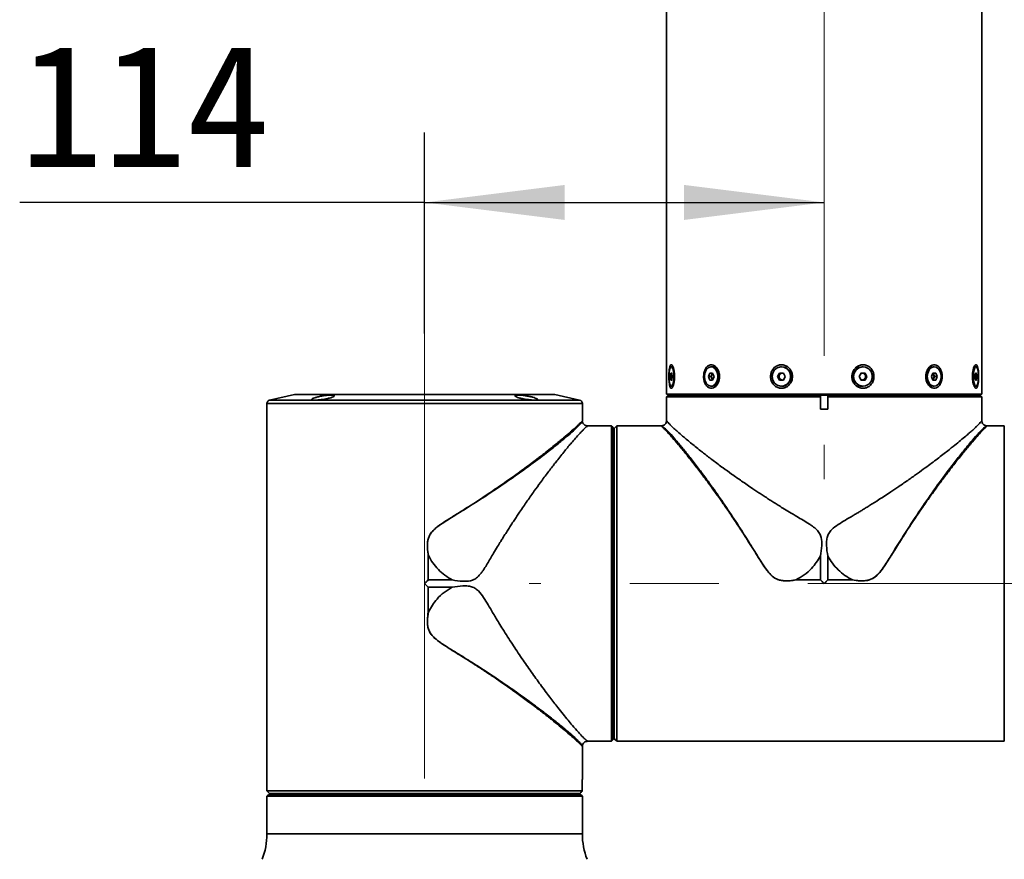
# Model space of a CAD drawing. Header units: millimetres. Extents: x -55 to 731, y 0 to 297.
# Tile 8 of 17: x 204 to 232, y 152 to 176. Entities that reach past the tile are written whole.
import ezdxf

# ---------------------------------------------------------------- set-up
doc = ezdxf.new("R2010")
doc.units = ezdxf.units.MM
doc.linetypes.add('CENTERX2', pattern=[20.32, 12.7, -2.54, 2.54, -2.54])
doc.layers.add('中心线层', color=6, linetype='CENTERX2', lineweight=25)
doc.layers.add('标注层', color=150, linetype='Continuous')
doc.styles.add('SLDTEXTSTYLE1', font='仿宋_GB2312')
doc.dimstyles.new('SLDDIMSTYLE0', dxfattribs={"dimtxt": 3.5, "dimasz": 4, "dimexe": 0, "dimexo": 0.0625, "dimgap": 0.875, "dimtad": 2, "dimlfac": 10, "dimrnd": 1e-09, "dimzin": 12, "dimdsep": 46, "dimtxsty": 'SLDTEXTSTYLE1', "dimsah": 1, "dimcen": 0.09, "dimadec": 0, "dimazin": 3, "dimtfac": 1, "dimtdec": 3, "dimtmove": 0, "dimatfit": 0, "dimfxl": 0, "dimfrac": 2, "dimtolj": 1, "dimtzin": 12, "dimarcsym": 0})
doc.dimstyles.new('SLDDIMSTYLE1', dxfattribs={"dimtxt": 3.5, "dimasz": 4, "dimexe": 0, "dimexo": 0.0625, "dimgap": 0.875, "dimtad": 2, "dimlfac": 10, "dimrnd": 1e-09, "dimzin": 12, "dimdsep": 46, "dimtxsty": 'SLDTEXTSTYLE1', "dimsah": 1, "dimcen": 0.09, "dimadec": 0, "dimazin": 3, "dimtfac": 1, "dimtdec": 3, "dimtofl": 0, "dimtmove": 0, "dimatfit": 3, "dimfxl": 0, "dimfrac": 2, "dimtolj": 1, "dimtzin": 12, "dimarcsym": 0})

# ---------------------------------------------------------------- blocks, each defined once
blk = doc.blocks.new('_D')
at = {"layer": '标注层'}
for p, q in [((245.818, 159.787), (245.818, 165.787)), ((239.25, 159.787), (247.818, 159.787)), ((245.818, 145.787), (245.818, 159.787)), ((222.018, 145.787), (247.818, 145.787)), ((245.818, 145.787), (245.818, 139.787))]:
    blk.add_line(p, q, dxfattribs=at)
for points in [[(245.818, 159.787), (246.318, 163.787), (245.318, 163.787)], [(245.818, 145.787), (245.318, 141.787), (246.318, 141.787)]]:
    blk.add_solid(points, dxfattribs=at)
at = {"layer": '标注层', "insert": (241.306, 149.732), "char_height": 3.5, "attachment_point": 1, "rotation": 90, "style": 'SLDTEXTSTYLE1'}
blk.add_mtext('140', dxfattribs=at)
blk = doc.blocks.new('_D_1')
at = {"layer": '标注层'}
for p, q in [((215.618, 166.927), (215.618, 172.666)), ((215.618, 170.666), (204.064, 170.666)), ((215.618, 170.666), (227.018, 170.666))]:
    blk.add_line(p, q, dxfattribs=at)
for points in [[(215.618, 170.666), (219.618, 170.166), (219.618, 171.166)], [(227.018, 170.666), (223.018, 171.166), (223.018, 170.166)]]:
    blk.add_solid(points, dxfattribs=at)
at = {"layer": '标注层', "insert": (204.064, 175.177), "char_height": 3.5, "attachment_point": 1, "style": 'SLDTEXTSTYLE1'}
blk.add_mtext('114', dxfattribs=at)

msp = doc.modelspace()

# ---------------------------------------------------------------- linework, layer by layer
at = {"color": 7, "linetype": 'Continuous', "lineweight": 35}
for p, q in [((222.5182, 196.8771), (222.5182, 165.1971)), ((231.5182, 165.1971), (231.5182, 196.8771)), ((222.6429, 165.7971), (222.6286, 165.6971)), ((222.6713, 165.7971), (222.6429, 165.7971)), ((222.7143, 165.9741), (222.6571, 165.9741)), ((222.6856, 165.6971), (222.6713, 165.7971)), ((223.7557, 165.7971), (223.7154, 165.6971)), ((223.8363, 165.7971), (223.7557, 165.7971)), ((223.8383, 165.9741), (223.796, 165.9741)), ((223.8143, 165.7471), (223.8345, 165.7971)), ((223.8766, 165.6971), (223.8363, 165.7971)), ((225.7428, 165.7971), (225.6872, 165.6971)), ((225.8539, 165.7971), (225.7428, 165.7971)), ((225.7448, 165.7471), (225.7726, 165.7971)), ((225.8143, 165.9741), (225.7983, 165.9741)), ((225.9095, 165.6971), (225.8539, 165.7971)), ((228.0716, 165.7971), (228.0156, 165.6971)), ((228.1835, 165.7971), (228.0716, 165.7971)), ((228.1275, 165.9741), (228.113, 165.9741)), ((228.1564, 165.7971), (228.1843, 165.7471)), ((228.2394, 165.6971), (228.1835, 165.7971)), ((230.1181, 165.7971), (230.0768, 165.6971)), ((230.2008, 165.7971), (230.1181, 165.7971)), ((230.1595, 165.9741), (230.1183, 165.9741)), ((230.124, 165.7971), (230.1447, 165.7471)), ((230.2422, 165.6971), (230.2008, 165.7971)), ((231.3497, 165.9741), (231.2929, 165.9741)), ((231.3341, 165.7971), (231.3184, 165.6971)), ((231.3654, 165.7971), (231.3341, 165.7971)), ((231.381, 165.6971), (231.3654, 165.7971)), ((222.6286, 165.6971), (222.6429, 165.5971)), ((222.6856, 165.6971), (222.6286, 165.6971)), ((222.6429, 165.5971), (222.6713, 165.5971)), ((222.6713, 165.5971), (222.6856, 165.6971)), ((223.7154, 165.6971), (223.7557, 165.5971)), ((223.7942, 165.6971), (223.7154, 165.6971)), ((223.7557, 165.5971), (223.8363, 165.5971)), ((223.7942, 165.6971), (223.8143, 165.7471)), ((223.8143, 165.6471), (223.7942, 165.6971)), ((223.8345, 165.5971), (223.8143, 165.6471)), ((223.8363, 165.5971), (223.8766, 165.6971)), ((225.6872, 165.6971), (225.7428, 165.5971)), ((225.717, 165.6971), (225.6872, 165.6971)), ((225.717, 165.6971), (225.7448, 165.7471)), ((225.7448, 165.6471), (225.717, 165.6971)), ((225.7428, 165.5971), (225.8539, 165.5971)), ((225.7726, 165.5971), (225.7448, 165.6471)), ((225.8539, 165.5971), (225.9095, 165.6971)), ((226.1137, 165.6971), (226.081, 165.6971)), ((227.8445, 165.6971), (227.8103, 165.6971)), ((228.0156, 165.6971), (228.0716, 165.5971)), ((228.0716, 165.5971), (228.1835, 165.5971)), ((228.1843, 165.6471), (228.1564, 165.5971)), ((228.1835, 165.5971), (228.2394, 165.6971)), ((228.1843, 165.7471), (228.2123, 165.6971)), ((228.2123, 165.6971), (228.1843, 165.6471)), ((228.2394, 165.6971), (228.2123, 165.6971)), ((230.0768, 165.6971), (230.1181, 165.5971)), ((230.1181, 165.5971), (230.2008, 165.5971)), ((230.1447, 165.6471), (230.124, 165.5971)), ((230.1447, 165.7471), (230.1654, 165.6971)), ((230.1654, 165.6971), (230.1447, 165.6471)), ((230.2422, 165.6971), (230.1654, 165.6971)), ((230.2008, 165.5971), (230.2422, 165.6971)), ((231.3184, 165.6971), (231.3341, 165.5971)), ((231.381, 165.6971), (231.3184, 165.6971)), ((231.3341, 165.5971), (231.3654, 165.5971)), ((231.3654, 165.5971), (231.381, 165.6971)), ((222.5182, 165.1971), (231.5182, 165.1971)), ((222.6571, 165.4201), (222.7143, 165.4201)), ((222.9182, 165.1971), (222.9182, 165.1671)), ((223.796, 165.4201), (223.8383, 165.4201)), ((225.7983, 165.4201), (225.8143, 165.4201)), ((228.113, 165.4201), (228.1275, 165.4201)), ((230.1183, 165.4201), (230.1595, 165.4201)), ((231.1182, 165.1671), (231.1182, 165.1971)), ((231.2929, 165.4201), (231.3497, 165.4201)), ((211.1182, 164.9271), (211.1182, 154.1971)), ((211.9026, 165.1836), (211.1963, 165.0246)), ((219.3119, 165.186), (211.9245, 165.186)), ((220.0402, 165.0246), (219.3339, 165.1836)), ((220.1182, 164.4295), (220.1182, 164.9271)), ((222.5682, 165.1671), (222.5182, 165.1171)), ((222.5182, 165.1171), (222.5182, 164.4377)), ((226.9177, 165.1171), (222.5182, 165.1171)), ((222.5682, 165.1671), (226.9226, 165.1671)), ((226.9226, 165.1671), (226.9177, 165.136)), ((226.9177, 165.136), (226.9177, 165.1171)), ((226.9177, 165.1171), (226.9177, 164.7671)), ((227.1138, 165.1671), (226.9226, 165.1671)), ((227.1187, 165.136), (227.1138, 165.1671)), ((227.1138, 165.1671), (231.4672, 165.1671)), ((227.1187, 165.1171), (227.1187, 165.136)), ((227.1187, 164.7671), (227.1187, 165.1171)), ((231.5171, 165.1171), (227.1187, 165.1171)), ((231.4672, 165.1671), (231.4982, 165.136)), ((231.5171, 165.1171), (231.5171, 164.7671)), ((227.1187, 164.7671), (226.9177, 164.7671)), ((231.5182, 164.7671), (231.5171, 164.7671)), ((231.5182, 164.4377), (231.5182, 164.7671)), ((220.5982, 164.2871), (220.2689, 164.2871)), ((220.5982, 164.286), (220.5982, 164.2871)), ((220.5982, 164.286), (220.9482, 164.286)), ((220.9482, 155.2871), (220.9482, 164.286)), ((220.9482, 164.286), (220.9671, 164.2671)), ((220.9671, 164.2671), (220.9982, 164.2361)), ((220.9982, 164.2361), (220.9982, 155.3371)), ((221.0282, 164.0871), (220.9982, 164.0871)), ((221.0282, 164.2162), (221.0282, 155.3579)), ((221.0982, 164.286), (221.0982, 155.2882)), ((221.0982, 164.286), (221.4282, 164.286)), ((222.3758, 164.2871), (221.4282, 164.2871)), ((221.4282, 164.2871), (221.4282, 164.286)), ((232.1582, 164.2871), (231.6607, 164.2871)), ((231.3482, 163.949), (231.2386, 163.8218)), ((215.7211, 159.8899), (215.7211, 160.5934)), ((215.7233, 160.5936), (215.7233, 159.891)), ((226.9143, 159.8921), (226.9143, 160.5747)), ((227.1222, 160.5747), (227.1222, 159.8921)), ((215.7233, 159.891), (216.4059, 159.891)), ((226.2117, 159.8921), (226.9143, 159.8921)), ((226.9154, 159.8899), (226.2119, 159.8899)), ((227.8245, 159.8899), (227.1211, 159.8899)), ((227.1222, 159.8921), (227.8247, 159.8921)), ((215.7211, 158.9808), (215.7211, 159.6843)), ((215.7233, 159.6832), (215.7233, 158.9806)), ((216.4059, 159.6832), (215.7233, 159.6832)), ((220.9982, 155.4871), (221.0282, 155.4871)), ((220.1182, 154.1971), (220.1182, 155.1447)), ((220.2689, 155.2871), (220.9482, 155.2871)), ((220.9482, 155.2871), (220.9982, 155.3371)), ((221.4282, 155.2882), (221.0982, 155.2882)), ((221.4282, 155.2882), (221.4282, 155.2871)), ((221.4282, 155.2871), (232.1582, 155.2871)), ((211.1182, 154.1971), (211.1194, 154.1971)), ((211.1194, 153.8671), (211.1194, 154.1971)), ((220.1171, 154.1971), (220.1182, 154.1971)), ((220.1171, 154.1971), (220.1171, 153.8671)), ((211.1194, 153.8671), (220.1171, 153.8671)), ((211.1382, 153.736), (211.1194, 153.7171)), ((220.1182, 153.7171), (211.1194, 153.7171)), ((211.1194, 153.7171), (211.1194, 153.4671)), ((220.0682, 153.7671), (211.1693, 153.7671)), ((211.1891, 153.7971), (220.0474, 153.7971)), ((211.3182, 153.7971), (211.3182, 153.7671)), ((219.9182, 153.7671), (219.9182, 153.7971)), ((220.1182, 153.7171), (220.0682, 153.7671)), ((220.1182, 152.6427), (220.1182, 153.7171)), ((211.1182, 153.4671), (211.1182, 152.6427)), ((211.1194, 153.4671), (211.1182, 153.4671))]:
    msp.add_line(p, q, dxfattribs=at)
at = {"color": 8, "linetype": 'Continuous', "lineweight": 35}
for p, q in [((225.5317, 165.6971), (225.4894, 165.6971)), ((228.4389, 165.6971), (228.396, 165.6971)), ((220.1182, 164.9271), (211.1182, 164.9271)), ((211.1963, 165.0246), (212.4914, 165.0246)), ((212.9909, 165.1836), (211.9026, 165.1836)), ((212.4914, 165.0246), (220.0402, 165.0246)), ((219.3339, 165.1836), (212.9909, 165.1836)), ((232.1582, 162.9691), (232.1582, 164.2871)), ((232.1582, 155.2871), (232.1582, 162.9691)), ((211.1182, 152.6427), (220.1182, 152.6427))]:
    msp.add_line(p, q, dxfattribs=at)
at = {"color": 7, "linetype": 'Continuous', "lineweight": 35, "flags": 128}
for points in [[(222.5888, 165.6971), (222.5934, 165.7972), (222.6066, 165.8837), (222.6267, 165.945), (222.6508, 165.9729), (222.6758, 165.9635), (222.6982, 165.9181), (222.7152, 165.8429), (222.7242, 165.748), (222.7242, 165.6462), (222.7152, 165.5513), (222.6982, 165.476), (222.6758, 165.4307), (222.6508, 165.4213), (222.6267, 165.4491), (222.6066, 165.5105), (222.5934, 165.597), (222.5888, 165.6971)], [(223.6027, 165.6971), (223.6157, 165.7972), (223.6531, 165.8837), (223.7098, 165.945), (223.7782, 165.9729), (223.8489, 165.9635), (223.9126, 165.9181), (223.9604, 165.8429), (223.9861, 165.748), (223.9861, 165.6462), (223.9604, 165.5513), (223.9126, 165.476), (223.8489, 165.4307), (223.7782, 165.4213), (223.7098, 165.4491), (223.6531, 165.5105), (223.6157, 165.597), (223.6027, 165.6971)], [(225.5317, 165.6971), (225.5497, 165.7972), (225.6013, 165.8837), (225.6795, 165.945), (225.7737, 165.9729), (225.8713, 165.9635), (225.959, 165.9181), (226.025, 165.8429), (226.0604, 165.748), (226.0604, 165.6462), (226.025, 165.5513), (225.959, 165.476), (225.8713, 165.4307), (225.7737, 165.4213), (225.6795, 165.4491), (225.6013, 165.5105), (225.5497, 165.597), (225.5317, 165.6971)], [(227.8591, 165.6971), (227.8772, 165.7972), (227.9291, 165.8837), (228.0079, 165.945), (228.1028, 165.9729), (228.201, 165.9635), (228.2893, 165.9181), (228.3558, 165.8429), (228.3914, 165.748), (228.3914, 165.6462), (228.3558, 165.5513), (228.2893, 165.476), (228.201, 165.4307), (228.1028, 165.4213), (228.0079, 165.4491), (227.9291, 165.5105), (227.8772, 165.597), (227.8591, 165.6971)], [(230.1183, 165.9741), (230.064, 165.9635), (229.9988, 165.9181), (229.9497, 165.8429), (229.9233, 165.748), (229.9233, 165.6462), (229.9497, 165.5513), (229.9988, 165.476), (230.064, 165.4307), (230.1183, 165.4201)], [(229.9611, 165.6971), (229.9745, 165.7972), (230.0129, 165.8837), (230.0711, 165.945), (230.1412, 165.9729), (230.2138, 165.9635), (230.279, 165.9181), (230.3281, 165.8429), (230.3544, 165.748), (230.3544, 165.6462), (230.3281, 165.5513), (230.279, 165.476), (230.2138, 165.4307), (230.1412, 165.4213), (230.0711, 165.4491), (230.0129, 165.5105), (229.9745, 165.597), (229.9611, 165.6971)], [(231.2746, 165.6971), (231.2797, 165.7972), (231.2942, 165.8837), (231.3163, 165.945), (231.3428, 165.9729), (231.3703, 165.9635), (231.395, 165.9181), (231.4136, 165.8429), (231.4235, 165.748), (231.4235, 165.6462), (231.4136, 165.5513), (231.395, 165.476), (231.3703, 165.4307), (231.3428, 165.4213), (231.3163, 165.4491), (231.2942, 165.5105), (231.2797, 165.597), (231.2746, 165.6971)], [(231.4982, 165.136), (231.5095, 165.1247), (231.5171, 165.1171)], [(221.0982, 155.2882), (221.0805, 155.306), (221.0794, 155.3071)], [(220.1171, 153.8671), (220.0993, 153.8493), (220.0982, 153.8482)]]:
    msp.add_lwpolyline(points, dxfattribs=at)
at = {"color": 7, "linetype": 'Continuous', "lineweight": 35}
for centre, radius, start, end in [((223.897, 165.7166), 0.0881, 129.21227, 159.72115), ((223.8065, 165.7561), 0.2203, 0.69303, 81.71503), ((225.8289, 165.7014), 0.0957, 90.43183, 151.48077), ((225.809, 165.7022), 0.272, 358.928, 88.88611), ((225.8281, 165.7041), 0.093, 72.33142, 89.98423), ((228.1173, 165.7013), 0.2728, 90.91176, 180.88376), ((228.1004, 165.7029), 0.0942, 90.01633, 109.84892), ((228.0998, 165.7007), 0.0964, 28.78246, 89.64883), ((230.0623, 165.7155), 0.0882, 20.96296, 54.15997), ((223.9425, 165.6971), 0.1376, 158.68561, 201.31439), ((223.8982, 165.6785), 0.0895, 200.52472, 230.54186), ((223.799, 165.6446), 0.228, 279.91846, 357.67388), ((225.8352, 165.6971), 0.1033, 151.05101, 208.94899), ((225.8289, 165.6928), 0.0957, 208.52133, 269.56758), ((225.809, 165.692), 0.272, 271.11407, 1.07213), ((225.8281, 165.6901), 0.093, 270.01577, 287.66858), ((228.1173, 165.6929), 0.2728, 179.11611, 269.08806), ((228.1004, 165.6914), 0.0943, 250.16139, 269.97854), ((228.0998, 165.6935), 0.0964, 270.35176, 331.21544), ((228.0946, 165.6971), 0.1027, 330.86416, 29.13584), ((230.0633, 165.6779), 0.087, 305.60282, 339.27219), ((230.02, 165.6971), 0.1344, 338.15459, 21.84541), ((211.2182, 164.9271), 0.1, 102.68038, 180), ((211.9245, 165.086), 0.1, 90, 102.68038), ((219.3119, 165.086), 0.1, 77.31962, 90), ((220.0182, 164.9271), 0.1, 0, 77.31962), ((209.1182, 152.6427), 2, 338.72683, 0), ((222.1182, 152.6427), 2, 180, 201.27317)]:
    msp.add_arc(centre, radius, start, end, dxfattribs=at)
for points, knots in [([(222.7484, 165.6971), (222.7476, 165.665), (222.7457, 165.5941), (222.7302, 165.4939), (222.7058, 165.4123), (222.6774, 165.3651), (222.6498, 165.3562), (222.626, 165.384), (222.6074, 165.4444), (222.5947, 165.5324), (222.5893, 165.6218), (222.588, 165.7101), (222.5902, 165.8001), (222.5989, 165.9002), (222.6151, 165.9819), (222.6374, 166.0291), (222.6638, 166.0379), (222.6913, 166.0102), (222.7171, 165.9497), (222.7373, 165.8618), (222.7472, 165.7724), (222.7481, 165.716), (222.7484, 165.6971)], [0, 0, 0, 0, 0.0464249, 0.1026931, 0.1581377, 0.2118628, 0.2637021, 0.314493, 0.365608, 0.4181719, 0.4725619, 0.5000001, 0.5464243, 0.6026924, 0.6581376, 0.7118627, 0.7637019, 0.8144929, 0.8656079, 0.9181718, 0.9725618, 1, 1, 1, 1]), ([(224.0308, 165.6971), (224.0288, 165.665), (224.0245, 165.5941), (223.9873, 165.4939), (223.927, 165.4123), (223.8528, 165.3651), (223.776, 165.3562), (223.7046, 165.384), (223.6445, 165.4444), (223.6005, 165.5324), (223.581, 165.6218), (223.5763, 165.7101), (223.5844, 165.8001), (223.6155, 165.9002), (223.6701, 165.9819), (223.7396, 166.0291), (223.8156, 166.0379), (223.8897, 166.0102), (223.9551, 165.9497), (224.0045, 165.8618), (224.028, 165.7724), (224.0301, 165.716), (224.0308, 165.6971)], [0, 0, 0, 0, 0.0464249, 0.1026931, 0.1581376, 0.2118627, 0.2637019, 0.314493, 0.365608, 0.4181719, 0.4725619, 0.5000001, 0.5464243, 0.6026924, 0.6581375, 0.7118626, 0.7637019, 0.8144929, 0.8656079, 0.9181719, 0.9725618, 1, 1, 1, 1]), ([(225.4894, 165.6971), (225.4918, 165.7291), (225.4972, 165.8001), (225.5443, 165.9003), (225.6221, 165.9819), (225.7204, 166.0291), (225.8256, 166.0379), (225.9264, 166.0102), (226.0139, 165.9497), (226.0793, 165.8618), (226.11, 165.7724), (226.1128, 165.716), (226.1137, 165.6971)], [0, 0, 0, 0, 0.0928484, 0.2053845, 0.3162752, 0.4237249, 0.5274034, 0.6289858, 0.7312157, 0.8363437, 0.9451236, 1, 1, 1, 1]), ([(227.8103, 165.6971), (227.8129, 165.7291), (227.8186, 165.8001), (227.8677, 165.9003), (227.9483, 165.9819), (228.0489, 166.0291), (228.1551, 166.0379), (228.2556, 166.0102), (228.3418, 165.9497), (228.4056, 165.8618), (228.4354, 165.7724), (228.438, 165.716), (228.4389, 165.6971)], [0, 0, 0, 0, 0.0928484, 0.2053847, 0.3162752, 0.4237251, 0.5274045, 0.6289853, 0.7312158, 0.8363433, 0.9451236, 1, 1, 1, 1]), ([(229.9191, 165.6971), (229.9211, 165.7291), (229.9255, 165.8001), (229.9635, 165.9003), (230.0253, 165.9819), (230.1012, 166.0291), (230.18, 166.0379), (230.2533, 166.0102), (230.315, 165.9497), (230.3604, 165.8618), (230.3805, 165.7724), (230.3853, 165.684), (230.377, 165.5941), (230.3449, 165.4939), (230.2888, 165.4123), (230.2173, 165.3651), (230.1394, 165.3562), (230.0634, 165.384), (229.9965, 165.4444), (229.9459, 165.5324), (229.9219, 165.6218), (229.9198, 165.6782), (229.9191, 165.6971)], [0, 0, 0, 0, 0.0464242, 0.1026924, 0.1581375, 0.2118626, 0.2637016, 0.3144927, 0.3656077, 0.4181717, 0.4725616, 0.4999998, 0.5464247, 0.602693, 0.6581375, 0.711863, 0.763702, 0.8144928, 0.8656079, 0.9181718, 0.9725618, 1, 1, 1, 1]), ([(231.2506, 165.6971), (231.2514, 165.7291), (231.2534, 165.8001), (231.2702, 165.9003), (231.2965, 165.9819), (231.3275, 166.0291), (231.3578, 166.0379), (231.3841, 166.0102), (231.405, 165.9497), (231.4193, 165.8618), (231.4256, 165.7724), (231.4262, 165.716), (231.4264, 165.6971)], [0, 0, 0, 0, 0.0928484, 0.2053847, 0.3162752, 0.4237254, 0.5274038, 0.6289856, 0.7312157, 0.8363437, 0.9451236, 1, 1, 1, 1]), ([(226.1137, 165.6971), (226.1111, 165.665), (226.1055, 165.5941), (226.0566, 165.4939), (225.9764, 165.4123), (225.8764, 165.3651), (225.7709, 165.3562), (225.6711, 165.384), (225.5856, 165.4444), (225.5224, 165.5324), (225.4928, 165.6218), (225.4902, 165.6782), (225.4894, 165.6971)], [0, 0, 0, 0, 0.0928498, 0.2053861, 0.3162751, 0.4237257, 0.5274044, 0.628986, 0.7312157, 0.8363438, 0.9451236, 1, 1, 1, 1]), ([(228.4389, 165.6971), (228.4365, 165.665), (228.431, 165.5941), (228.3835, 165.4939), (228.305, 165.4123), (228.206, 165.3651), (228.1001, 165.3562), (227.9986, 165.384), (227.9106, 165.4444), (227.8449, 165.5324), (227.814, 165.6218), (227.8113, 165.6782), (227.8103, 165.6971)], [0, 0, 0, 0, 0.0928497, 0.2053859, 0.3162761, 0.4237261, 0.5274038, 0.6289859, 0.7312157, 0.8363437, 0.9451236, 1, 1, 1, 1]), ([(231.4264, 165.6971), (231.4259, 165.665), (231.4247, 165.5941), (231.4145, 165.4939), (231.3963, 165.4123), (231.3714, 165.3651), (231.3424, 165.3562), (231.3122, 165.384), (231.2843, 165.4444), (231.2624, 165.5324), (231.2518, 165.6218), (231.2509, 165.6782), (231.2506, 165.6971)], [0, 0, 0, 0, 0.0928498, 0.205386, 0.3162754, 0.4237256, 0.527404, 0.6289859, 0.7312158, 0.8363437, 0.9451236, 1, 1, 1, 1]), ([(212.7278, 165.0462), (212.6922, 165.0412), (212.621, 165.0313), (212.5242, 165.0246), (212.4495, 165.025), (212.4047, 165.0329), (212.3939, 165.0472), (212.4186, 165.067), (212.4773, 165.0906), (212.5646, 165.1155), (212.6709, 165.1388), (212.7827, 165.1573), (212.8859, 165.1681), (212.9686, 165.1702), (213.0229, 165.1637), (213.0447, 165.1496), (213.0314, 165.1296), (212.9831, 165.1057), (212.9036, 165.0809), (212.8132, 165.0603), (212.7519, 165.0502), (212.7278, 165.0462)], [0, 0, 0, 0, 0.0528444, 0.1057173, 0.1579591, 0.2098862, 0.2621735, 0.3153694, 0.3697216, 0.4250509, 0.4807244, 0.535834, 0.5896287, 0.6419964, 0.6935805, 0.7454067, 0.7983371, 0.8526797, 0.9080837, 0.9637364, 1, 1, 1, 1]), ([(218.5087, 165.0462), (218.4723, 165.0524), (218.3996, 165.0648), (218.3048, 165.0887), (218.234, 165.1136), (218.1959, 165.1372), (218.1957, 165.1561), (218.2329, 165.1676), (218.3015, 165.1704), (218.3923, 165.1645), (218.4961, 165.1509), (218.6031, 165.1312), (218.7022, 165.1076), (218.7817, 165.0827), (218.831, 165.0595), (218.8431, 165.0409), (218.8172, 165.0287), (218.7578, 165.0239), (218.6726, 165.0267), (218.585, 165.0351), (218.5294, 165.0432), (218.5087, 165.0462)], [0, 0, 0, 0, 0.0545452, 0.1090586, 0.1643314, 0.2200116, 0.2751974, 0.3291076, 0.3815709, 0.4331819, 0.4849571, 0.5377875, 0.5920304, 0.6473814, 0.7030501, 0.7581606, 0.8121559, 0.864991, 0.9170701, 0.9690393, 1, 1, 1, 1]), ([(219.7801, 164.117), (219.8155, 164.148), (219.885, 164.209), (219.9672, 164.2837), (220.0442, 164.3555), (220.1052, 164.4148), (220.1139, 164.4246), (220.1182, 164.4295)], [0, 0, 0, 0, 0.1712639, 0.3365964, 0.4963327, 0.749451, 1, 1, 1, 1]), ([(220.2707, 164.287), (220.2519, 164.2888), (220.2151, 164.2925), (220.1678, 164.3221), (220.1318, 164.3645), (220.1233, 164.4), (220.1189, 164.4179)], [0, 0, 0, 0, 0.2561055, 0.5031549, 0.7490065, 1, 1, 1, 1]), ([(222.5183, 164.4395), (222.5165, 164.4207), (222.5128, 164.3839), (222.4831, 164.3365), (222.4407, 164.3006), (222.4052, 164.2921), (222.3872, 164.2878)], [0, 0, 0, 0, 0.256086, 0.5031292, 0.7489774, 1, 1, 1, 1]), ([(222.5184, 164.4377), (222.5184, 164.4379), (222.5154, 164.4421), (222.5243, 164.4293), (222.5434, 164.4058), (222.5819, 164.362), (222.641, 164.3008), (222.7255, 164.2199), (222.8377, 164.1182), (222.96, 164.0121), (223.0846, 163.9068), (223.2058, 163.8065), (223.341, 163.6969), (223.4742, 163.5912), (223.602, 163.4912), (223.722, 163.3987), (223.8514, 163.3004), (223.9907, 163.1961), (224.1653, 163.0674), (224.3879, 162.9062), (224.668, 162.7089), (224.9113, 162.5423), (225.0984, 162.4173), (225.2179, 162.3384), (225.339, 162.2595), (225.4615, 162.1804), (225.5853, 162.1013), (225.7099, 162.0221), (225.8572, 161.9307), (226.0333, 161.8241), (226.2276, 161.7077), (226.4186, 161.5959), (226.5664, 161.5047), (226.6772, 161.4306), (226.7471, 161.3777), (226.8211, 161.3129), (226.8782, 161.2409), (226.9168, 161.1617), (226.9519, 161.0493), (226.9585, 160.8487), (226.9305, 160.6751), (226.9143, 160.5747)], [0, 0, 0, 0, 0.0006975, 0.0290035, 0.0593417, 0.0918189, 0.1265219, 0.166655, 0.2079987, 0.2506345, 0.2803111, 0.3110365, 0.3428291, 0.3757054, 0.398849, 0.4229356, 0.4479691, 0.4739528, 0.5008894, 0.5424678, 0.5897883, 0.6400635, 0.6582737, 0.67649, 0.6947124, 0.712941, 0.7311758, 0.7494166, 0.767518, 0.7948687, 0.8245154, 0.8495131, 0.8745472, 0.8867543, 0.8971807, 0.9058727, 0.921849, 0.9295343, 0.937214, 0.9637069, 1, 1, 1, 1]), ([(227.1222, 160.5747), (227.1056, 160.6753), (227.0846, 160.8033), (227.0833, 160.9576), (227.0886, 161.0319), (227.1035, 161.1205), (227.1362, 161.2026), (227.1856, 161.2755), (227.2696, 161.3689), (227.4211, 161.4745), (227.6288, 161.6022), (227.7997, 161.7031), (227.9312, 161.7808), (228.0221, 161.8353), (228.1173, 161.8931), (228.2196, 161.9558), (228.3765, 162.0533), (228.6133, 162.2034), (228.8886, 162.3833), (229.1735, 162.5751), (229.43, 162.7519), (229.6782, 162.9276), (229.8925, 163.083), (230.081, 163.2222), (230.2505, 163.3498), (230.4049, 163.4682), (230.5705, 163.5974), (230.7421, 163.7342), (230.9132, 163.8742), (231.0527, 163.9917), (231.1657, 164.0895), (231.2569, 164.1707), (231.3339, 164.2418), (231.4242, 164.329), (231.4949, 164.4051), (231.5241, 164.4465), (231.5181, 164.4379), (231.518, 164.4377)], [0, 0, 0, 0, 0.03629035, 0.04616502, 0.05499858, 0.06286273, 0.07818342, 0.08603497, 0.09420204, 0.12290314, 0.15141965, 0.18178546, 0.19432966, 0.20674024, 0.22026062, 0.23489111, 0.25063188, 0.28818176, 0.33888865, 0.37487521, 0.42088239, 0.46231344, 0.49917149, 0.53269037, 0.56472425, 0.595279, 0.62436156, 0.66794911, 0.70962505, 0.74943077, 0.78153401, 0.8129024, 0.84356903, 0.87356946, 0.9406983, 0.99930259, 1, 1, 1, 1]), ([(231.6491, 164.2878), (231.6311, 164.2921), (231.5956, 164.3007), (231.5533, 164.3366), (231.5236, 164.384), (231.52, 164.4208), (231.5181, 164.4395)], [0, 0, 0, 0, 0.2509997, 0.4968441, 0.7438932, 1, 1, 1, 1]), ([(215.7246, 160.5918), (215.7143, 160.6639), (215.6935, 160.8078), (215.6987, 160.9918), (215.7409, 161.1317), (215.8137, 161.2577), (215.9971, 161.4319), (216.2971, 161.6216), (216.7723, 161.9136), (217.3491, 162.2778), (217.9964, 162.7135), (218.588, 163.1344), (219.0547, 163.4852), (219.4066, 163.7626), (219.6695, 163.9779), (219.8003, 164.0935), (219.8655, 164.1512)], [0, 0, 0, 0, 0.0322089, 0.0643415, 0.0803417, 0.0963666, 0.1281258, 0.1909073, 0.2537194, 0.3780974, 0.5025962, 0.6274172, 0.751066, 0.8342546, 0.9173275, 1, 1, 1, 1]), ([(215.7211, 160.5934), (215.7134, 160.6466), (215.6993, 160.7456), (215.6942, 160.8848), (215.7039, 161.0049), (215.732, 161.1096), (215.7723, 161.1903), (215.818, 161.2532), (215.8637, 161.3044), (215.9301, 161.3673), (216.0292, 161.4445), (216.1555, 161.532), (216.2881, 161.6176), (216.4245, 161.7032), (216.5983, 161.8112), (216.8111, 161.9442), (217.0494, 162.096), (217.2869, 162.2506), (217.513, 162.4011), (217.7187, 162.5408), (217.9209, 162.6809), (218.1248, 162.8245), (218.3338, 162.9748), (218.524, 163.1144), (218.6963, 163.2434), (218.8514, 163.3617), (219.0647, 163.5269), (219.3161, 163.7263), (219.5809, 163.9448), (219.7155, 164.0611), (219.7801, 164.117)], [0, 0, 0, 0, 0.0245529, 0.0456359, 0.0634931, 0.0794095, 0.0948532, 0.1044178, 0.1148348, 0.1261955, 0.1461719, 0.1722559, 0.1965978, 0.2187606, 0.2465103, 0.291361, 0.3357777, 0.3797604, 0.426677, 0.4676032, 0.5025389, 0.5503481, 0.5956304, 0.6383894, 0.6786293, 0.7163552, 0.7515732, 0.8407209, 0.9234569, 1, 1, 1, 1]), ([(220.2689, 164.2869), (220.2651, 164.2846), (220.2569, 164.2798), (220.2078, 164.2389), (220.1412, 164.1733), (220.0557, 164.0849), (219.9541, 163.9728), (219.8477, 163.8506), (219.7423, 163.726), (219.6422, 163.6051), (219.5328, 163.4701), (219.4272, 163.3372), (219.3274, 163.2096), (219.2349, 163.0898), (219.1364, 162.9603), (219.0318, 162.8207), (218.9027, 162.6457), (218.7407, 162.4222), (218.5423, 162.1407), (218.3745, 161.8956), (218.2486, 161.7072), (218.1694, 161.5871), (218.0901, 161.4655), (218.0106, 161.3424), (217.9312, 161.2179), (217.8572, 161.1016), (217.7803, 160.978), (217.6914, 160.8319), (217.5933, 160.6686), (217.4954, 160.5039), (217.4071, 160.3536), (217.3272, 160.2258), (217.2593, 160.1247), (217.2061, 160.0548), (217.1409, 159.9813), (217.0685, 159.9248), (216.9889, 159.887), (216.8766, 159.853), (216.6774, 159.8471), (216.5052, 159.875), (216.4059, 159.891)], [0, 0, 0, 0, 0.039209, 0.0829362, 0.1241534, 0.1645455, 0.206186, 0.2491592, 0.2788827, 0.3096481, 0.3414739, 0.374377, 0.3975048, 0.4216144, 0.4467095, 0.4727935, 0.4998694, 0.5415472, 0.5892019, 0.6399089, 0.6582063, 0.67651, 0.69482, 0.7131362, 0.7314586, 0.7497874, 0.7640978, 0.7849468, 0.8123342, 0.8332374, 0.8541318, 0.8750219, 0.8872419, 0.8976846, 0.9063988, 0.9223205, 0.9300159, 0.9377309, 0.9640594, 1, 1, 1, 1]), ([(219.8655, 164.1512), (219.8564, 164.1475), (219.8422, 164.1419), (219.8136, 164.1304), (219.7943, 164.1227), (219.7801, 164.117)], [0, 0, 0, 0, 0.3195943, 0.4999998, 1, 1, 1, 1]), ([(221.0282, 164.2162), (221.0398, 164.2277), (221.0565, 164.2442), (221.0739, 164.2617), (221.0794, 164.2671)], [0, 0, 0, 0, 0.6883007, 1, 1, 1, 1]), ([(221.0794, 164.2671), (221.0797, 164.2675), (221.086, 164.2737), (221.0923, 164.28), (221.0982, 164.286)], [0, 0, 0, 0, 0.0581026, 1, 1, 1, 1]), ([(222.3888, 164.288), (222.3866, 164.2877), (222.3823, 164.2872), (222.378, 164.2871), (222.3758, 164.2871)], [0, 0, 0, 0, 0.5000032, 1, 1, 1, 1]), ([(222.6883, 163.949), (222.6573, 163.9843), (222.5963, 164.0538), (222.5216, 164.136), (222.4499, 164.2131), (222.3905, 164.2741), (222.3807, 164.2828), (222.3758, 164.2871)], [0, 0, 0, 0, 0.17126399, 0.33659657, 0.49633273, 0.74945093, 1, 1, 1, 1]), ([(231.6607, 164.2871), (231.6585, 164.2852), (231.6542, 164.2814), (231.623, 164.2507), (231.5688, 164.1941), (231.4819, 164.1009), (231.3935, 164.0005), (231.3481, 163.949)], [0, 0, 0, 0, 0.1642959, 0.3342328, 0.503534, 0.7452677, 1, 1, 1, 1]), ([(226.2119, 159.8899), (226.1589, 159.8823), (226.0604, 159.8682), (225.9217, 159.8631), (225.8026, 159.8725), (225.6994, 159.8996), (225.6202, 159.9382), (225.5584, 159.9819), (225.5081, 160.0256), (225.439, 160.0971), (225.3482, 160.2144), (225.2436, 160.3692), (225.1258, 160.5556), (224.9974, 160.7618), (224.8593, 160.9826), (224.7295, 161.1864), (224.608, 161.3742), (224.4848, 161.5611), (224.3602, 161.747), (224.2438, 161.9175), (224.1178, 162.0993), (223.9802, 162.2948), (223.829, 162.505), (223.689, 162.6958), (223.5599, 162.868), (223.4419, 163.0225), (223.2771, 163.2352), (223.0782, 163.4859), (222.86, 163.7502), (222.744, 163.8845), (222.6883, 163.949)], [0, 0, 0, 0, 0.0244314, 0.0454454, 0.0632814, 0.0788224, 0.0938805, 0.1032391, 0.113343, 0.1242822, 0.1486869, 0.181083, 0.2099366, 0.2502048, 0.2934964, 0.3314675, 0.364118, 0.4000153, 0.4392901, 0.4734188, 0.5024011, 0.5506106, 0.5961671, 0.6390739, 0.679335, 0.7169557, 0.7519419, 0.8410422, 0.9236553, 1, 1, 1, 1]), ([(231.3823, 164.0344), (231.325, 163.9696), (231.2099, 163.8394), (230.9953, 163.5774), (230.7167, 163.224), (230.3642, 162.7551), (229.9409, 162.1602), (229.504, 161.5106), (229.1389, 160.9317), (228.8464, 160.4559), (228.657, 160.1569), (228.4813, 159.9766), (228.3554, 159.9067), (228.2166, 159.8671), (228.0354, 159.8628), (227.8937, 159.8833), (227.823, 159.8935)], [0, 0, 0, 0, 0.0821852, 0.1650851, 0.2484503, 0.3734892, 0.4982755, 0.6233126, 0.7481523, 0.8108392, 0.8735595, 0.9049869, 0.920784, 0.9366863, 0.968377, 1, 1, 1, 1]), ([(231.2376, 163.8206), (231.2093, 163.7873), (231.1517, 163.7193), (231.0561, 163.6042), (230.9517, 163.4763), (230.8379, 163.3343), (230.7148, 163.1779), (230.6001, 163.0293), (230.4951, 162.8916), (230.4009, 162.7667), (230.2993, 162.63), (230.1903, 162.481), (230.0739, 162.3192), (229.95, 162.1442), (229.8336, 161.9769), (229.7176, 161.808), (229.5951, 161.6266), (229.4557, 161.416), (229.3186, 161.2051), (229.1941, 161.0098), (229.0795, 160.8276), (228.9704, 160.6512), (228.8694, 160.4888), (228.7659, 160.328), (228.6624, 160.1782), (228.5428, 160.0326), (228.4264, 159.9387), (228.31, 159.8909), (228.1909, 159.8654), (228.0266, 159.8622), (227.8967, 159.88), (227.8245, 159.8899)], [0, 0, 0, 0, 0.0376501, 0.0768626, 0.1176606, 0.1600646, 0.2040925, 0.2497608, 0.2789197, 0.3100195, 0.3430621, 0.3780503, 0.4149857, 0.4538699, 0.4947038, 0.5236135, 0.5613649, 0.6079577, 0.6522617, 0.6876263, 0.7229648, 0.7582771, 0.7890054, 0.8159842, 0.8508711, 0.8767902, 0.9066943, 0.9214826, 0.9369668, 0.9650127, 1, 1, 1, 1]), ([(231.2386, 163.8218), (231.2384, 163.8216), (231.2381, 163.8212), (231.2377, 163.8207), (231.2376, 163.8206)], [0, 0, 0, 0, 0.55987772, 1, 1, 1, 1]), ([(231.3482, 163.949), (231.3537, 163.9629), (231.3622, 163.9841), (231.3729, 164.0109), (231.3785, 164.0249), (231.3814, 164.032), (231.3821, 164.0338), (231.3823, 164.0342), (231.3823, 164.0343), (231.3823, 164.0344), (231.3823, 164.0344), (231.3823, 164.0344), (231.3823, 164.0344)], [0, 0, 0, 0, 0.4913476, 0.7467339, 0.9361793, 0.9837862, 0.9958177, 0.9988894, 0.999688, 0.9999039, 0.9999679, 1, 1, 1, 1]), ([(215.7211, 160.5934), (215.7215, 160.5934), (215.7222, 160.5935), (215.7229, 160.5936), (215.7233, 160.5936)], [0, 0, 0, 0, 0.5599003, 1, 1, 1, 1]), ([(215.7247, 160.5919), (215.7245, 160.5923), (215.7242, 160.5928), (215.7236, 160.5934), (215.7234, 160.5935), (215.7233, 160.5936)], [0, 0, 0, 0, 0.6122095, 0.8294189, 1, 1, 1, 1]), ([(216.4059, 159.891), (216.3347, 159.933), (216.1922, 160.0171), (216.0072, 160.1839), (215.8454, 160.3738), (215.7649, 160.5191), (215.7247, 160.5919)], [0, 0, 0, 0, 0.2493769, 0.4990649, 0.7492134, 1, 1, 1, 1]), ([(226.2135, 159.8935), (226.2942, 159.939), (226.4555, 160.0298), (226.707, 160.2496), (226.8356, 160.4513), (226.9143, 160.5747)], [0, 0, 0, 0, 0.2800843, 0.5594672, 1, 1, 1, 1]), ([(227.823, 159.8935), (227.7503, 159.9338), (227.6051, 160.0141), (227.4152, 160.1758), (227.2483, 160.3609), (227.1642, 160.5034), (227.1222, 160.5747)], [0, 0, 0, 0, 0.250651, 0.5006631, 0.7503428, 1, 1, 1, 1]), ([(215.6182, 159.7871), (215.6374, 159.8062), (215.6717, 159.8405), (215.7059, 159.8748), (215.7211, 159.8899)], [0, 0, 0, 0, 0.5588697, 1, 1, 1, 1]), ([(215.7211, 159.8899), (215.7211, 159.89), (215.7212, 159.89), (215.7213, 159.8901), (215.7213, 159.8901)], [0, 0, 0, 0, 0.55922377, 1, 1, 1, 1]), ([(215.7213, 159.8901), (215.7216, 159.8904), (215.7222, 159.8909), (215.7229, 159.891), (215.7233, 159.891)], [0, 0, 0, 0, 0.5607122, 1, 1, 1, 1]), ([(226.2117, 159.8921), (226.2118, 159.8917), (226.2118, 159.891), (226.2119, 159.8902), (226.2119, 159.8899)], [0, 0, 0, 0, 0.5604258, 1, 1, 1, 1]), ([(226.9152, 159.8901), (226.9149, 159.8905), (226.9144, 159.891), (226.9143, 159.8918), (226.9143, 159.8921)], [0, 0, 0, 0, 0.5605457, 1, 1, 1, 1]), ([(226.9154, 159.8899), (226.9154, 159.89), (226.9153, 159.89), (226.9152, 159.8901), (226.9152, 159.8901)], [0, 0, 0, 0, 0.5600486, 1, 1, 1, 1]), ([(227.0182, 159.7871), (226.9991, 159.8062), (226.9648, 159.8405), (226.9305, 159.8748), (226.9154, 159.8899)], [0, 0, 0, 0, 0.55887, 1, 1, 1, 1]), ([(227.1211, 159.8899), (227.1018, 159.8707), (227.0676, 159.8364), (227.0333, 159.8021), (227.0182, 159.7871)], [0, 0, 0, 0, 0.5611339, 1, 1, 1, 1]), ([(227.1213, 159.8901), (227.1212, 159.8901), (227.1212, 159.89), (227.1211, 159.8899), (227.1211, 159.8899)], [0, 0, 0, 0, 0.56006722, 1, 1, 1, 1]), ([(227.1222, 159.8921), (227.1221, 159.8917), (227.122, 159.891), (227.1215, 159.8904), (227.1213, 159.8901)], [0, 0, 0, 0, 0.5584689, 1, 1, 1, 1]), ([(227.8247, 159.8921), (227.8247, 159.8922), (227.8245, 159.8925), (227.824, 159.893), (227.8234, 159.8933), (227.823, 159.8935)], [0, 0, 0, 0, 0.17079997, 0.38810426, 1, 1, 1, 1]), ([(227.8245, 159.8899), (227.8246, 159.8903), (227.8246, 159.8911), (227.8247, 159.8918), (227.8247, 159.8921)], [0, 0, 0, 0, 0.5598154, 1, 1, 1, 1]), ([(215.7211, 159.6843), (215.7018, 159.7035), (215.6676, 159.7378), (215.6333, 159.772), (215.6182, 159.7871)], [0, 0, 0, 0, 0.5611329, 1, 1, 1, 1]), ([(215.7213, 159.684), (215.7212, 159.6841), (215.7212, 159.6842), (215.7211, 159.6842), (215.7211, 159.6843)], [0, 0, 0, 0, 0.559217, 1, 1, 1, 1]), ([(215.7233, 159.6832), (215.7228, 159.6832), (215.7221, 159.6833), (215.7215, 159.6838), (215.7213, 159.684)], [0, 0, 0, 0, 0.5588267, 1, 1, 1, 1]), ([(216.4059, 159.6832), (216.3269, 159.6358), (216.1687, 159.5409), (215.9234, 159.3141), (215.8003, 159.1085), (215.7247, 158.9823)], [0, 0, 0, 0, 0.2783869, 0.5573987, 1, 1, 1, 1]), ([(216.4059, 159.6832), (216.5055, 159.6996), (216.6322, 159.7204), (216.7851, 159.7221), (216.859, 159.7172), (216.9476, 159.7029), (217.03, 159.6711), (217.1033, 159.6224), (217.1974, 159.5391), (217.3045, 159.3862), (217.4324, 159.178), (217.5436, 158.99), (217.6442, 158.8195), (217.7423, 158.658), (217.9024, 158.3994), (218.1209, 158.0557), (218.3931, 157.6495), (218.6625, 157.2629), (218.8836, 156.9538), (219.058, 156.7182), (219.1858, 156.5484), (219.3043, 156.3941), (219.4335, 156.2288), (219.57, 156.0574), (219.7098, 155.8868), (219.8599, 155.7088), (220.0088, 155.539), (220.1301, 155.4116), (220.2079, 155.3352), (220.2569, 155.2943), (220.2651, 155.2896), (220.2689, 155.2873)], [0, 0, 0, 0, 0.035938, 0.0457392, 0.0545181, 0.0623428, 0.077709, 0.0855455, 0.093674, 0.122422, 0.1516318, 0.1814458, 0.2010602, 0.2233733, 0.2502542, 0.3126148, 0.3750756, 0.4377015, 0.5001466, 0.5338339, 0.5659753, 0.5965771, 0.6256464, 0.6692715, 0.7109967, 0.7508638, 0.8147876, 0.8758311, 0.9170671, 0.9608053, 1, 1, 1, 1]), ([(219.7801, 155.4572), (219.7331, 155.4979), (219.6361, 155.5819), (219.4561, 155.7327), (219.2434, 155.9057), (219.0394, 156.0669), (218.8589, 156.2066), (218.7123, 156.3182), (218.5591, 156.433), (218.4041, 156.5475), (218.2462, 156.6624), (218.0784, 156.7825), (217.9064, 156.9034), (217.7196, 157.0328), (217.5058, 157.1781), (217.275, 157.3313), (217.0485, 157.4787), (216.8181, 157.6261), (216.5887, 157.7688), (216.3739, 157.9025), (216.2086, 158.0075), (216.0544, 158.1104), (215.9027, 158.225), (215.7879, 158.3503), (215.7306, 158.4691), (215.6986, 158.592), (215.6919, 158.7656), (215.7106, 158.9037), (215.7211, 158.9808)], [0, 0, 0, 0, 0.0566543, 0.116795, 0.1805224, 0.2479211, 0.2822145, 0.317941, 0.3551062, 0.3900443, 0.4235397, 0.4595252, 0.498002, 0.5311995, 0.5737632, 0.6256922, 0.6655002, 0.7027302, 0.7547519, 0.7915639, 0.8197646, 0.8449213, 0.8765603, 0.906797, 0.9213296, 0.9363977, 0.9644846, 1, 1, 1, 1]), ([(220.1182, 155.1447), (220.1164, 155.1468), (220.1126, 155.1512), (220.0819, 155.1823), (220.0252, 155.2365), (219.932, 155.3234), (219.8316, 155.4118), (219.7801, 155.4572)], [0, 0, 0, 0, 0.1642959, 0.3342329, 0.5035339, 0.7452678, 1, 1, 1, 1]), ([(220.1182, 155.1447), (220.1183, 155.1468), (220.1183, 155.1512), (220.1189, 155.1555), (220.1191, 155.1576)], [0, 0, 0, 0, 0.5000011, 1, 1, 1, 1]), ([(220.1189, 155.1561), (220.1232, 155.1741), (220.1318, 155.2096), (220.1677, 155.252), (220.215, 155.2817), (220.2519, 155.2853), (220.2706, 155.2872)], [0, 0, 0, 0, 0.2510219, 0.4968722, 0.7439108, 1, 1, 1, 1]), ([(221.0794, 155.3071), (221.0637, 155.3227), (221.0462, 155.3402), (221.03, 155.3562), (221.0282, 155.3579)], [0, 0, 0, 0, 0.8928214, 1, 1, 1, 1]), ([(211.1382, 153.8482), (211.1379, 153.8486), (211.1316, 153.8549), (211.1253, 153.8612), (211.1194, 153.8671)], [0, 0, 0, 0, 0.0580846, 1, 1, 1, 1]), ([(211.1891, 153.7971), (211.1777, 153.8086), (211.1611, 153.8254), (211.1437, 153.8428), (211.1382, 153.8482)], [0, 0, 0, 0, 0.6882996, 1, 1, 1, 1]), ([(220.0982, 153.8482), (220.0826, 153.8326), (220.0651, 153.815), (220.0491, 153.7988), (220.0474, 153.7971)], [0, 0, 0, 0, 0.8928252, 1, 1, 1, 1])]:
    msp.add_open_spline(points, degree=3, knots=knots, dxfattribs=at)
at = {"color": 8, "linetype": 'Continuous', "lineweight": 35}
for points, knots in [([(220.119, 164.4164), (220.1191, 164.4165), (220.1244, 164.4239), (220.1058, 164.3957), (220.06, 164.3424), (219.9812, 164.2583), (219.904, 164.1868), (219.8655, 164.1512)], [0, 0, 0, 0, 0.0012656, 0.2510371, 0.5010482, 0.7510952, 1, 1, 1, 1]), ([(222.3898, 164.2872), (222.3976, 164.2823), (222.4135, 164.2723), (222.5117, 164.1855), (222.6442, 164.048), (222.8092, 163.8589), (223.0018, 163.626), (223.2184, 163.3535), (223.4535, 163.0466), (223.73, 162.6734), (224.0484, 162.2264), (224.4055, 161.7008), (224.7367, 161.19), (225.036, 160.7072), (225.2496, 160.3546), (225.4286, 160.1071), (225.5516, 159.9795), (225.6869, 159.902), (225.8171, 159.8704), (225.9944, 159.8623), (226.1259, 159.881), (226.2135, 159.8935)], [0, 0, 0, 0, 0.0606499, 0.1230765, 0.1853159, 0.247104, 0.3093303, 0.3720003, 0.4347066, 0.4974326, 0.5808426, 0.6643589, 0.7478671, 0.8105409, 0.8733656, 0.8969991, 0.9206272, 0.9364544, 0.9523798, 0.9682671, 1, 1, 1, 1]), ([(231.3823, 164.0344), (231.4183, 164.0731), (231.4902, 164.1507), (231.5724, 164.2282), (231.6329, 164.2788), (231.6427, 164.2849), (231.6476, 164.2879)], [0, 0, 0, 0, 0.2499227, 0.5004058, 0.7508732, 1, 1, 1, 1]), ([(215.7246, 158.9823), (215.712, 158.8937), (215.6931, 158.7606), (215.7021, 158.5816), (215.7351, 158.4508), (215.8033, 158.3346), (215.9251, 158.2064), (216.1732, 158.0265), (216.542, 157.8025), (217.0216, 157.5052), (217.5284, 157.1767), (218.0504, 156.8219), (218.4945, 156.5061), (218.8647, 156.2322), (219.1693, 155.9991), (219.4419, 155.783), (219.6771, 155.589), (219.8685, 155.4229), (220.0119, 155.2848), (220.0941, 155.1955), (220.1281, 155.1455), (220.1186, 155.1583), (220.1184, 155.1586)], [0, 0, 0, 0, 0.0321062, 0.0481761, 0.0641447, 0.0801061, 0.096025, 0.1274111, 0.1900943, 0.2523958, 0.3349748, 0.4179719, 0.5010334, 0.5627637, 0.6245392, 0.6869078, 0.7490067, 0.8108705, 0.8732873, 0.9358025, 0.9983105, 1, 1, 1, 1])]:
    msp.add_open_spline(points, degree=3, knots=knots, dxfattribs=at)
at = {"color": 7, "linetype": 'Continuous', "lineweight": 35}
msp.add_open_spline([(211.1693, 153.7671), (211.1591, 153.7568), (211.1487, 153.7464), (211.1382, 153.736)], degree=3, dxfattribs=at)
at = {"layer": '中心线层', "linetype": 'CENTERX2', "lineweight": 18}
for p, q in [((227.0182, 199.3071), (227.0182, 162.7671)), ((215.6182, 166.9271), (215.6182, 137.7643)), ((239.2499, 159.7871), (218.5982, 159.7871))]:
    msp.add_line(p, q, dxfattribs=at)

# ---------------------------------------------------------------- dimensions: what is measured, and where the dimension line sits
at = {"layer": '标注层'}
dim = msp.add_linear_dim(base=(227.0182, 170.6656), p1=(215.6182, 166.9271), p2=(227.0182, 162.7671), dimstyle='SLDDIMSTYLE1', dxfattribs=at)
dim.commit()
dim.dimension.update_dxf_attribs({"geometry": '_D_1', "text_midpoint": (207.1197, 170.6656), "dimtype": 160})
dim = msp.add_linear_dim(base=(245.8182, 159.7871), p1=(222.0182, 145.7871), p2=(239.2499, 159.7871), angle=90, dimstyle='SLDDIMSTYLE0', dxfattribs=at)
dim.commit()
dim.dimension.update_dxf_attribs({"geometry": '_D', "text_midpoint": (245.8182, 152.7871), "dimtype": 160})

doc.saveas('drawing.dxf')
